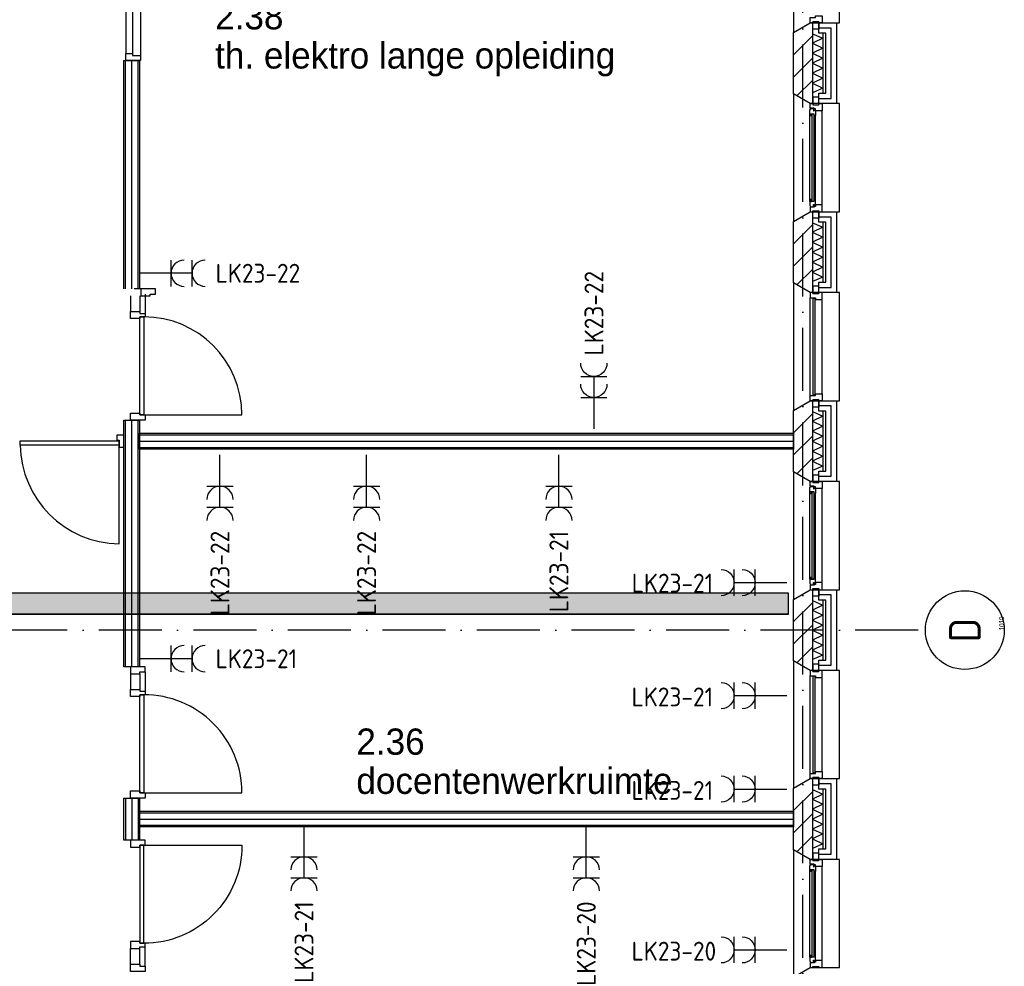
# Model space of a CAD drawing. Header units: millimetres. Extents: x -6587 to 112885, y 244 to 84344.
# Tile 36 of 57: x 76742 to 86117, y 24104 to 33122. Entities that reach past the tile are written whole.
import ezdxf
from ezdxf.enums import TextEntityAlignment as Align

# ---------------------------------------------------------------- set-up
doc = ezdxf.new("R2010")
doc.units = ezdxf.units.MM
doc.header["$LTSCALE"] = 100
doc.linetypes.add('DASHDOT', pattern=[9, 6, -1.5, 0, -1.5])
doc.layers.get('0').update_dxf_attribs({"color": 9, "linetype": 'CONTINUOUS'})
for name, color, linetype in [('AL$7----_STRAMIEN', 1, 'DASHDOT'), ('AL21----_BUITENWAND', 4, 'CONTINUOUS'), ('AL21K---_ISOLATIE', 1, 'CONTINUOUS'), ('AL22----_BINNENWAND', 7, 'CONTINUOUS'), ('AL28----_KONSTRUKTIE', 3, 'CONTINUOUS'), ('AL31----_BUITENKOZ', 7, 'CONTINUOUS'), ('AL32----_BINNENKOZ', 7, 'CONTINUOUS'), ('AL32----_DRAAIRICHTING', 1, 'CONTINUOUS'), ('ALL-----_REFLIJNEN', 8, 'CONTINUOUS'), ('ALN-----_BLOCKNAAM', 2, 'CONTINUOUS'), ('ALXA3---_VOLZWART', 14, 'CONTINUOUS'), ('ALXAB---_PREFABBETON', 1, 'CONTINUOUS'), ('BOUW', 8, 'CONTINUOUS'), ('EB62203-_ATTRIB', 2, 'CONTINUOUS'), ('EL62203-_KRACHT-WCD230', 3, 'CONTINUOUS'), ('KABELGOOT1', 8, 'CONTINUOUS'), ('LIJN025', 10, 'CONTINUOUS')]:
    doc.layers.add(name, color=color, linetype=linetype)
doc.styles.add('1_8', font='iso', dxfattribs={"width": 0.7, "height": 1.8})
doc.styles.add('2_0', font='iso', dxfattribs={"height": 200})
doc.styles.add('BURO-025', font='BUROFONT.shx', dxfattribs={"height": 250})
doc.styles.add('NORATT', font='isocp.shx')
doc.styles.get("Standard").update_dxf_attribs({"font": 'iso.shx'})

# ---------------------------------------------------------------- blocks, each defined once
blk = doc.blocks.new('ES3W2A')
for p, q in [((1.25, 2), (-1.25, 2)), ((0, 2), (0, -3)), ((1.25, 0), (-1.25, 0))]:
    blk.add_line(p, q)
for centre in [(0, 3.25), (0, 1.25)]:
    blk.add_arc(centre, 1.25, 180, 0)
at = {"color": 0, "style": 'NORATT'}
for tag, flags, p in [('VERMOGEN', 9, (-2.5, 5)), ('GROEP', 8, (0, 5)), ('SCHAK', 8, (2.5, 5)), ('GELIJK', 9, (5, 5)), ('KAST', 9, (7, 5)), ('TAL', 8, (2.5, 5))]:
    blk.add_attdef(tag, text='', height=1.8, rotation=90, dxfattribs=dict(at, flags=flags)).set_placement(p, align=Align.MIDDLE_CENTER)
at = {"color": 0, "style": 'NORATT', "flags": 8}
blk.add_attdef('DOEL', text='', height=1.8, rotation=90, dxfattribs=at).set_placement((-2.5, 5), align=Align.MIDDLE_LEFT)
at = {"color": 0, "style": 'NORATT', "flags": 9}
blk.add_attdef('M_CODE', text='', height=1.8, dxfattribs=at).set_placement((0, 0), align=Align.MIDDLE_CENTER)
blk = doc.blocks.new('1010')
at = {"layer": 'AL$7----_STRAMIEN', "color": 7, "linetype": 'Continuous'}
blk.add_circle((0, 750), 750, dxfattribs=at)
at = {"layer": 'AL$7----_STRAMIEN', "color": 3, "linetype": 'Continuous'}
blk.add_attdef('STR-NAAM', text='', height=600, rotation=360, dxfattribs=at).set_placement((0, 750), align=Align.MIDDLE)
at = {"layer": 'ALN-----_BLOCKNAAM', "linetype": 'Continuous'}
blk.add_text('1010', height=100, dxfattribs=at).set_placement((0, 0))
blk = doc.blocks.new('EH100000')
at = {"linetype": 'ByBlock'}
for p, q in [((1, 0.5), (0, 0.5)), ((1, 0.5, 1), (0, 0.5, 1)), ((0, -0.5, 1), (1, -0.5, 1)), ((1, -0.5), (0, -0.5))]:
    blk.add_line(p, q, dxfattribs=at)
at = {"linetype": 'ByBlock', "invisible_edges": 15}
for points in [[(1, -0.5), (0, -0.5), (0, 0.5), (1, 0.5)], [(0, 0.5), (1, 0.5), (1, 0.5, 1), (0, 0.5, 1)], [(0, -0.5, 1), (1, -0.5, 1), (1, -0.5), (0, -0.5)]]:
    blk.add_3dface(points, dxfattribs=at)
at = {"linetype": 'ByBlock', "style": '2_0', "flags": 8}
blk.add_attdef('FUNCTIE', text='', height=0.5, dxfattribs=at).set_placement((0.5, 0), align=Align.MIDDLE)
at = {"linetype": 'ByBlock', "flags": 9}
blk.add_attdef('SCHOT', text='', height=0.5, dxfattribs=at).set_placement((0.5, 0), align=Align.MIDDLE)
blk = doc.blocks.new('EH100005')
blk.add_lwpolyline([(-1, -0.5), (0, -0.5), (0, 0.5), (-1, 0.5)])
at = {"style": '2_0', "flags": 9}
blk.add_attdef('HULPSTUK', text='', height=0.5, dxfattribs=at).set_placement((0, 0), align=Align.MIDDLE)
blk = doc.blocks.new('A$Cb38f1ce1')
at = {"layer": 'KABELGOOT1'}
h = blk.add_hatch(dxfattribs=at)
h.set_pattern_fill('DOTS', color=256, scale=20, style=0)
h.set_pattern_definition([(0, (-1717.716, 188607.497), (15.875, 31.75), [0, -31.75])])
h.paths.add_polyline_path([(80810.3, 20930.5), (80810.3, 21130.5), (71422.3, 21130.5), (71422.3, 20930.5)])
at = {"layer": 'AL$7----_STRAMIEN', "color": 1}
for p, q in [((80947.7, 1456.2), (80947.7, 70113)), ((82044.9, 20780), (63947, 20780))]:
    blk.add_line(p, q, dxfattribs=at)
at = {"layer": 'AL21----_BUITENWAND', "color": 8}
for p, q in [((81098.7, 26465), (81098.7, 26565)), ((81098.7, 26565), (81267.7, 26565)), ((81267.7, 26565), (81267.7, 25795)), ((81167.7, 26465), (81098.7, 26465)), ((81167.7, 25895), (81167.7, 26465)), ((81098.7, 25895), (81167.7, 25895)), ((81098.7, 25795), (81098.7, 25895)), ((81267.7, 25795), (81098.7, 25795)), ((81098.7, 24665), (81098.7, 24765)), ((81098.7, 24765), (81267.7, 24765)), ((81267.7, 24765), (81267.7, 23995)), ((81167.7, 24665), (81098.7, 24665)), ((81167.7, 24095), (81167.7, 24665)), ((81098.7, 24095), (81167.7, 24095)), ((81098.7, 23995), (81098.7, 24095)), ((81267.7, 23995), (81098.7, 23995)), ((81098.7, 22865), (81098.7, 22965)), ((81098.7, 22965), (81267.7, 22965)), ((81267.7, 22965), (81267.7, 22195)), ((81167.7, 22865), (81098.7, 22865)), ((81167.7, 22295), (81167.7, 22865)), ((81098.7, 22295), (81167.7, 22295)), ((81098.7, 22195), (81098.7, 22295)), ((81267.7, 22195), (81098.7, 22195)), ((81098.7, 21065), (81098.7, 21165)), ((81098.7, 21165), (81267.7, 21165)), ((81267.7, 21165), (81267.7, 20395)), ((81167.7, 21065), (81098.7, 21065)), ((81167.7, 20495), (81167.7, 21065)), ((81098.7, 20495), (81167.7, 20495)), ((81098.7, 20395), (81098.7, 20495)), ((81267.7, 20395), (81098.7, 20395)), ((81098.7, 19265), (81098.7, 19365)), ((81098.7, 19365), (81267.7, 19365)), ((81267.7, 19365), (81267.7, 18595)), ((81167.7, 19265), (81098.7, 19265)), ((81167.7, 18695), (81167.7, 19265)), ((81098.7, 18695), (81167.7, 18695)), ((81098.7, 18595), (81098.7, 18695)), ((81267.7, 18595), (81098.7, 18595))]:
    blk.add_line(p, q, dxfattribs=at)
at = {"layer": 'AL21K---_ISOLATIE', "color": 8, "linetype": 'Continuous'}
for p, q in [((81037.7, 26465), (81037.7, 25895)), ((81037.7, 26460.8), (81137.7, 26417.5)), ((81137.7, 26465), (81137.7, 25895)), ((81137.7, 26417.5), (81037.7, 26370)), ((81037.7, 26370), (81137.7, 26322.5)), ((81137.7, 26322.5), (81037.7, 26275)), ((81037.7, 26275), (81137.7, 26227.5)), ((81137.7, 26227.5), (81037.7, 26180)), ((81037.7, 26180), (81137.7, 26132.5)), ((81137.7, 26132.5), (81037.7, 26085)), ((81037.7, 26085), (81137.7, 26037.5)), ((81137.7, 26037.5), (81037.7, 25990)), ((81037.7, 25990), (81137.7, 25942.5)), ((81137.7, 25942.5), (81037.7, 25899.2)), ((81037.7, 24665), (81037.7, 24095)), ((81037.7, 24660.8), (81137.7, 24617.5)), ((81137.7, 24665), (81137.7, 24095)), ((81137.7, 24617.5), (81037.7, 24570)), ((81037.7, 24570), (81137.7, 24522.5)), ((81137.7, 24522.5), (81037.7, 24475)), ((81037.7, 24475), (81137.7, 24427.5)), ((81137.7, 24427.5), (81037.7, 24380)), ((81037.7, 24380), (81137.7, 24332.5)), ((81137.7, 24332.5), (81037.7, 24285)), ((81037.7, 24285), (81137.7, 24237.5)), ((81137.7, 24237.5), (81037.7, 24190)), ((81037.7, 24190), (81137.7, 24142.5)), ((81137.7, 24142.5), (81037.7, 24099.2)), ((81037.7, 22865), (81037.7, 22295)), ((81037.7, 22860.8), (81137.7, 22817.5)), ((81137.7, 22817.5), (81037.7, 22770)), ((81137.7, 22865), (81137.7, 22295)), ((81037.7, 22770), (81137.7, 22722.5)), ((81137.7, 22722.5), (81037.7, 22675)), ((81037.7, 22675), (81137.7, 22627.5)), ((81137.7, 22627.5), (81037.7, 22580)), ((81037.7, 22580), (81137.7, 22532.5)), ((81137.7, 22532.5), (81037.7, 22485)), ((81037.7, 22485), (81137.7, 22437.5)), ((81137.7, 22437.5), (81037.7, 22390)), ((81037.7, 22390), (81137.7, 22342.5)), ((81137.7, 22342.5), (81037.7, 22299.2)), ((81037.7, 21065), (81037.7, 20495)), ((81037.7, 21060.8), (81137.7, 21017.5)), ((81137.7, 21017.5), (81037.7, 20970)), ((81137.7, 21065), (81137.7, 20495)), ((81037.7, 20970), (81137.7, 20922.5)), ((81137.7, 20922.5), (81037.7, 20875)), ((81037.7, 20875), (81137.7, 20827.5)), ((81137.7, 20827.5), (81037.7, 20780)), ((81037.7, 20780), (81137.7, 20732.5)), ((81137.7, 20732.5), (81037.7, 20685)), ((81037.7, 20685), (81137.7, 20637.5)), ((81137.7, 20637.5), (81037.7, 20590)), ((81037.7, 20590), (81137.7, 20542.5)), ((81137.7, 20542.5), (81037.7, 20499.2)), ((81037.7, 19265), (81037.7, 18695)), ((81037.7, 19260.8), (81137.7, 19217.5)), ((81137.7, 19265), (81137.7, 18695)), ((81137.7, 19217.5), (81037.7, 19170)), ((81037.7, 19170), (81137.7, 19122.5)), ((81137.7, 19122.5), (81037.7, 19075)), ((81037.7, 19075), (81137.7, 19027.5)), ((81137.7, 19027.5), (81037.7, 18980)), ((81037.7, 18980), (81137.7, 18932.5)), ((81137.7, 18932.5), (81037.7, 18885)), ((81037.7, 18885), (81137.7, 18837.5)), ((81137.7, 18837.5), (81037.7, 18790)), ((81037.7, 18790), (81137.7, 18742.5)), ((81137.7, 18742.5), (81037.7, 18699.2))]:
    blk.add_line(p, q, dxfattribs=at)
at = {"layer": 'AL22----_BINNENWAND', "color": 8}
for p, q in [((74482.7, 24031.1), (74482.7, 26205)), ((74482.7, 26205), (74632.7, 26205)), ((74632.7, 26205), (74632.7, 24031.1)), ((74731, 24031.1), (74581, 24031.1)), ((74482.7, 20431.1), (74482.7, 22780)), ((74632.7, 22780), (74632.7, 20431.1)), ((74632.7, 22655), (80857.7, 22655)), ((80857.7, 22655), (80857.7, 22505)), ((80857.7, 22505), (74632.7, 22505)), ((74632.7, 20431.1), (74482.7, 20431.1)), ((74482.7, 18780), (74482.7, 19180)), ((74482.7, 19180), (74632.7, 19180)), ((74632.7, 19180), (74632.7, 18780)), ((74632.7, 19055), (80857.7, 19055)), ((74632.7, 18905), (74632.7, 19055)), ((80857.7, 19055), (80857.7, 18905)), ((80857.7, 18905), (74632.7, 18905)), ((74632.7, 18780), (74482.7, 18780))]:
    blk.add_line(p, q, dxfattribs=at)
at = {"layer": 'AL22----_BINNENWAND', "color": 8, "linetype": 'Continuous'}
for p, q in [((74497.7, 24031.1), (74497.7, 26205)), ((74617.7, 24031.1), (74617.7, 26205)), ((74497.7, 20431.1), (74497.7, 22780)), ((74617.7, 20431.1), (74617.7, 22780)), ((74632.7, 22640), (80857.7, 22640)), ((74632.7, 22520), (80857.7, 22520)), ((74497.7, 19180), (74497.7, 18780)), ((74617.7, 19180), (74617.7, 18780)), ((74632.7, 19040), (80857.7, 19040)), ((74632.7, 18920), (80857.7, 18920))]:
    blk.add_line(p, q, dxfattribs=at)
at = {"layer": 'AL28----_KONSTRUKTIE', "color": 8}
for p, q in [((80857.7, 26472.6), (81017.7, 26565)), ((81017.7, 26565), (81037.7, 26565)), ((81037.7, 26565), (81037.7, 25795)), ((80857.7, 25887.4), (80857.7, 26472.6)), ((81017.7, 25795), (80857.7, 25887.4)), ((81037.7, 25795), (81017.7, 25795)), ((80857.7, 24672.6), (81017.7, 24765)), ((81017.7, 24765), (81037.7, 24765)), ((81037.7, 24765), (81037.7, 23995)), ((80857.7, 24087.4), (80857.7, 24672.6)), ((81017.7, 23995), (80857.7, 24087.4)), ((81037.7, 23995), (81017.7, 23995)), ((80857.7, 22872.6), (81017.7, 22965)), ((81017.7, 22965), (81037.7, 22965)), ((81037.7, 22965), (81037.7, 22195)), ((80857.7, 22287.4), (80857.7, 22872.6)), ((81017.7, 22195), (80857.7, 22287.4)), ((81037.7, 22195), (81017.7, 22195)), ((80857.7, 21072.6), (81017.7, 21165)), ((81017.7, 21165), (81037.7, 21165)), ((81037.7, 21165), (81037.7, 20395)), ((80857.7, 20487.4), (80857.7, 21072.6)), ((81017.7, 20395), (80857.7, 20487.4)), ((81037.7, 20395), (81017.7, 20395)), ((80857.7, 19272.6), (81017.7, 19365)), ((81017.7, 19365), (81037.7, 19365)), ((81037.7, 19365), (81037.7, 18595)), ((80857.7, 18687.4), (80857.7, 19272.6)), ((81017.7, 18595), (80857.7, 18687.4)), ((81037.7, 18595), (81017.7, 18595))]:
    blk.add_line(p, q, dxfattribs=at)
at = {"layer": 'AL31----_BUITENKOZ', "color": 8}
for points in [[(81017.7, 27595), (80857.7, 27687.4), (80857.7, 26472.6), (81017.7, 26565), (81297.7, 26565), (81297.7, 27595)], [(81042.7, 26575), (81098.7, 26575), (81098.7, 26504), (81042.7, 26504)], [(81017.7, 25795), (80857.7, 25887.4), (80857.7, 24672.6), (81017.7, 24765), (81297.7, 24765), (81297.7, 25795)], [(81017.7, 25795), (81042.7, 25795), (81042.7, 25785), (81098.7, 25785), (81098.7, 25795), (81131.7, 25795), (81131.7, 25728), (81068.7, 25728), (81068.7, 25745), (81053.7, 25745), (81053.7, 25751), (81017.7, 25751)], [(81042.7, 25785), (81098.7, 25785), (81098.7, 25856), (81042.7, 25856)], [(81014.7, 25738.3), (81018.9, 25740.7), (81018.9, 25747.8), (81048.7, 25747.8), (81048.7, 25725.3), (81053.7, 25725.3), (81053.7, 25733.3), (81068.7, 25733.3), (81068.7, 25728), (81068.7, 25680.9), (81055.7, 25678.8), (81055.7, 25695.8), (81014.7, 25695.8)], [(81017, 25695.8), (81030.5, 25695.8), (81030.5, 25678.8), (81017, 25678.8)], [(81014.7, 24821.7), (81018.9, 24819.2), (81018.9, 24812.2), (81048.7, 24812.2), (81048.7, 24834.7), (81053.7, 24834.7), (81053.7, 24826.7), (81068.7, 24826.7), (81068.7, 24832), (81068.7, 24879.1), (81055.7, 24881.2), (81055.7, 24864.2), (81014.7, 24864.2)], [(81017, 24864.2), (81030.5, 24864.2), (81030.5, 24881.2), (81017, 24881.2)], [(81017.7, 24765), (81042.7, 24765), (81042.7, 24775), (81098.7, 24775), (81098.7, 24765), (81131.7, 24765), (81131.7, 24832), (81068.7, 24832), (81068.7, 24815), (81053.7, 24815), (81053.7, 24809), (81017.7, 24809)], [(81042.7, 24775), (81098.7, 24775), (81098.7, 24704), (81042.7, 24704)], [(81017.7, 23995), (80857.7, 24087.4), (80857.7, 22872.6), (81017.7, 22965), (81297.7, 22965), (81297.7, 23995)], [(81042.7, 23985), (81098.7, 23985), (81098.7, 24056), (81042.7, 24056)], [(81042.7, 22975), (81098.7, 22975), (81098.7, 22904), (81042.7, 22904)], [(81017.7, 22195), (80857.7, 22287.4), (80857.7, 21072.6), (81017.7, 21165), (81297.7, 21165), (81297.7, 22195)], [(81042.7, 22185), (81098.7, 22185), (81098.7, 22256), (81042.7, 22256)], [(81014.7, 22138.3), (81018.9, 22140.7), (81018.9, 22147.8), (81048.7, 22147.8), (81048.7, 22125.3), (81053.7, 22125.3), (81053.7, 22133.3), (81068.7, 22133.3), (81068.7, 22128), (81068.7, 22080.9), (81055.7, 22078.8), (81055.7, 22095.8), (81014.7, 22095.8)], [(81017.7, 22195), (81042.7, 22195), (81042.7, 22185), (81098.7, 22185), (81098.7, 22195), (81131.7, 22195), (81131.7, 22128), (81068.7, 22128), (81068.7, 22145), (81053.7, 22145), (81053.7, 22151), (81017.7, 22151)], [(81017, 22095.8), (81030.5, 22095.8), (81030.5, 22078.8), (81017, 22078.8)], [(81014.7, 21221.7), (81018.9, 21219.2), (81018.9, 21212.2), (81048.7, 21212.2), (81048.7, 21234.7), (81053.7, 21234.7), (81053.7, 21226.7), (81068.7, 21226.7), (81068.7, 21232), (81068.7, 21279.1), (81055.7, 21281.2), (81055.7, 21264.2), (81014.7, 21264.2)], [(81017, 21264.2), (81030.5, 21264.2), (81030.5, 21281.2), (81017, 21281.2)], [(81017.7, 21165), (81042.7, 21165), (81042.7, 21175), (81098.7, 21175), (81098.7, 21165), (81131.7, 21165), (81131.7, 21232), (81068.7, 21232), (81068.7, 21215), (81053.7, 21215), (81053.7, 21209), (81017.7, 21209)], [(81042.7, 21175), (81098.7, 21175), (81098.7, 21104), (81042.7, 21104)], [(81017.7, 20395), (80857.7, 20487.4), (80857.7, 19272.6), (81017.7, 19365), (81297.7, 19365), (81297.7, 20395)], [(81042.7, 20385), (81098.7, 20385), (81098.7, 20456), (81042.7, 20456)], [(81042.7, 19375), (81098.7, 19375), (81098.7, 19304), (81042.7, 19304)], [(81017.7, 18595), (80857.7, 18687.4), (80857.7, 17472.6), (81017.7, 17565), (81297.7, 17565), (81297.7, 18595)], [(81042.7, 18585), (81098.7, 18585), (81098.7, 18656), (81042.7, 18656)], [(81017.7, 18595), (81042.7, 18595), (81042.7, 18585), (81098.7, 18585), (81098.7, 18595), (81131.7, 18595), (81131.7, 18528), (81068.7, 18528), (81068.7, 18545), (81053.7, 18545), (81053.7, 18551), (81017.7, 18551)], [(81014.7, 18538.3), (81018.9, 18540.7), (81018.9, 18547.8), (81048.7, 18547.8), (81048.7, 18525.3), (81053.7, 18525.3), (81053.7, 18533.3), (81068.7, 18533.3), (81068.7, 18528), (81068.7, 18480.9), (81055.7, 18478.8), (81055.7, 18495.8), (81014.7, 18495.8)], [(81017, 18495.8), (81030.5, 18495.8), (81030.5, 18478.8), (81017, 18478.8)], [(81014.7, 17621.7), (81018.9, 17619.2), (81018.9, 17612.2), (81048.7, 17612.2), (81048.7, 17634.7), (81053.7, 17634.7), (81053.7, 17626.7), (81068.7, 17626.7), (81068.7, 17632), (81068.7, 17679.1), (81055.7, 17681.2), (81055.7, 17664.2), (81014.7, 17664.2)], [(81017, 17664.2), (81030.5, 17664.2), (81030.5, 17681.2), (81017, 17681.2)], [(81017.7, 17565), (81042.7, 17565), (81042.7, 17575), (81098.7, 17575), (81098.7, 17565), (81131.7, 17565), (81131.7, 17632), (81068.7, 17632), (81068.7, 17615), (81053.7, 17615), (81053.7, 17609), (81017.7, 17609)]]:
    blk.add_lwpolyline(points, close=True, dxfattribs=at)
at = {"layer": 'AL31----_BUITENKOZ', "color": 8, "linetype": 'Continuous'}
for points in [[(81017.7, 26615), (81017.7, 26615), (81068.7, 26615), (81068.7, 26632), (81131.7, 26632), (81131.7, 26632), (81131.7, 26632), (81131.7, 26632), (81131.7, 26632), (81131.7, 26565), (81098.7, 26565), (81098.7, 26575), (81042.7, 26575), (81042.7, 26565), (81042.7, 26565), (81017.7, 26565)], [(81032.7, 24866.2), (81053.7, 24866.2), (81053.7, 25693.8), (81032.7, 25693.8)], [(81017.7, 23945), (81017.7, 23945), (81068.7, 23945), (81068.7, 23928), (81131.7, 23928), (81131.7, 23928), (81131.7, 23928), (81131.7, 23928), (81131.7, 23928), (81131.7, 23995), (81098.7, 23995), (81098.7, 23985), (81042.7, 23985), (81042.7, 23995), (81042.7, 23995), (81017.7, 23995)], [(81043.7, 23020), (81064.7, 23020), (81064.7, 23940), (81043.7, 23940)], [(81017.7, 23015), (81017.7, 23015), (81068.7, 23015), (81068.7, 23032), (81131.7, 23032), (81131.7, 23032), (81131.7, 23032), (81131.7, 23032), (81131.7, 23032), (81131.7, 22965), (81098.7, 22965), (81098.7, 22975), (81042.7, 22975), (81042.7, 22965), (81042.7, 22965), (81017.7, 22965)], [(81032.7, 21266.2), (81053.7, 21266.2), (81053.7, 22093.8), (81032.7, 22093.8)], [(81017.7, 20345), (81017.7, 20345), (81068.7, 20345), (81068.7, 20328), (81131.7, 20328), (81131.7, 20328), (81131.7, 20328), (81131.7, 20328), (81131.7, 20328), (81131.7, 20395), (81098.7, 20395), (81098.7, 20385), (81042.7, 20385), (81042.7, 20395), (81042.7, 20395), (81017.7, 20395)], [(81043.7, 19420), (81064.7, 19420), (81064.7, 20340), (81043.7, 20340)], [(81017.7, 19415), (81017.7, 19415), (81068.7, 19415), (81068.7, 19432), (81131.7, 19432), (81131.7, 19432), (81131.7, 19432), (81131.7, 19432), (81131.7, 19432), (81131.7, 19365), (81098.7, 19365), (81098.7, 19375), (81042.7, 19375), (81042.7, 19365), (81042.7, 19365), (81017.7, 19365)], [(81032.7, 17666.2), (81053.7, 17666.2), (81053.7, 18493.8), (81032.7, 18493.8)]]:
    blk.add_lwpolyline(points, close=True, dxfattribs=at)
at = {"layer": 'AL31----_BUITENKOZ', "color": 8}
for points in [[(81014.7, 24864.2), (81014.7, 25695.8)], [(81131.7, 24832), (81131.7, 25728)], [(81068.7, 24879.1), (81068.7, 25680.9)], [(81017.7, 23015), (81017.7, 23945)], [(81131.7, 23032), (81131.7, 23928)], [(81131.7, 21232), (81131.7, 22128)], [(81014.7, 21264.2), (81014.7, 22095.8)], [(81068.7, 21279.1), (81068.7, 22080.9)], [(81017.7, 19415), (81017.7, 20345)], [(81131.7, 19432), (81131.7, 20328)], [(81014.7, 17664.2), (81014.7, 18495.8)], [(81068.7, 17679.1), (81068.7, 18480.9)], [(81131.7, 17632), (81131.7, 18528)]]:
    blk.add_lwpolyline(points, dxfattribs=at)
at = {"layer": 'AL32----_BINNENKOZ', "color": 8}
for p, q in [((74633.2, 23764.1), (74673.2, 23764.1)), ((74633.2, 22830.1), (74633.2, 23764.1)), ((74673.2, 23764.1), (74673.2, 22830.1))]:
    blk.add_line(p, q, dxfattribs=at)
for points in [[(74500.7, 27288), (74500.7, 26272)], [(74563.7, 27288), (74563.7, 26272)], [(74639.7, 27305), (74639.7, 26255)], [(74639.7, 26205), (74500.7, 26205), (74500.7, 26272), (74563.7, 26272), (74563.7, 26255), (74639.7, 26255), (74639.7, 26205)], [(74545.2, 23964.1), (74545.2, 23814.1)], [(74633.2, 23964.1), (74633.2, 23814.1)], [(74684.2, 23981.1), (74684.2, 23797.1)], [(74684.2, 23797.1), (74684.2, 23764.1), (74633.2, 23764.1), (74633.2, 23747.1), (74545.2, 23747.1), (74545.2, 23814.1), (74633.2, 23814.1), (74633.2, 23797.1), (74684.2, 23797.1), (74684.2, 23764.1)], [(74545.2, 20364.1), (74545.2, 20214.1)], [(74633.2, 20364.1), (74633.2, 20214.1)], [(74684.2, 20381.1), (74684.2, 20197.1)], [(74684.2, 20197.1), (74684.2, 20164.1), (74633.2, 20164.1), (74633.2, 20147.1), (74545.2, 20147.1), (74545.2, 20214.1), (74633.2, 20214.1), (74633.2, 20197.1), (74684.2, 20197.1), (74684.2, 20164.1)], [(74684.2, 17762.9), (74684.2, 17795.9), (74633.2, 17795.9), (74633.2, 17812.9), (74545.2, 17812.9), (74545.2, 17745.9), (74633.2, 17745.9), (74633.2, 17762.9), (74684.2, 17762.9), (74684.2, 17795.9)], [(74545.2, 17595.9), (74545.2, 17745.9)], [(74633.2, 17595.9), (74633.2, 17745.9)], [(74684.2, 17578.9), (74684.2, 17762.9)]]:
    blk.add_lwpolyline(points, dxfattribs=at)
for points in [[(74731.5, 23964.1), (74731.5, 23981.1), (74782.5, 23981.1), (74782.5, 24031.1), (74643.5, 24031.1), (74643.5, 23964.1)], [(74633.2, 20364.1), (74633.2, 20381.1), (74684.2, 20381.1), (74684.2, 20431.1), (74545.2, 20431.1), (74545.2, 20364.1)], [(74633.2, 20164.1), (74673.2, 20164.1), (74673.2, 19230.1), (74633.2, 19230.1)], [(74633.2, 19247.1), (74633.2, 19230.1), (74684.2, 19230.1), (74684.2, 19180.1), (74545.2, 19180.1), (74545.2, 19247.1)], [(74633.2, 18712.9), (74633.2, 18729.9), (74684.2, 18729.9), (74684.2, 18779.9), (74545.2, 18779.9), (74545.2, 18712.9)], [(74633.2, 17795.9), (74673.2, 17795.9), (74673.2, 18729.9), (74633.2, 18729.9)], [(74633.2, 17595.9), (74633.2, 17578.9), (74684.2, 17578.9), (74684.2, 17528.9), (74545.2, 17528.9), (74545.2, 17595.9)]]:
    blk.add_lwpolyline(points, close=True, dxfattribs=at)
at = {"layer": 'AL32----_DRAAIRICHTING', "color": 8}
for points in [[(74673.2, 19230.1), (75607.2, 19230.1, 0.414214), (74673.2, 20164.1, 0.414214)], [(74673.2, 18729.9), (75607.2, 18729.9, -0.414214), (74673.2, 17795.9, -0.414214)]]:
    blk.add_lwpolyline(points, format="xyb", dxfattribs=at)
blk.add_arc((74673.2, 22830.1), 934, 0, 90, dxfattribs=at)
at = {"layer": 'ALL-----_REFLIJNEN', "color": 8, "linetype": 'Continuous'}
for p, q in [((81217.7, 26515), (81098.7, 26515)), ((81217.7, 25845), (81217.7, 26515)), ((74557.7, 24031.1), (74557.7, 26205)), ((81098.7, 25845), (81217.7, 25845)), ((81217.7, 24715), (81098.7, 24715)), ((81217.7, 24045), (81217.7, 24715)), ((81098.7, 24045), (81217.7, 24045)), ((81217.7, 22915), (81098.7, 22915)), ((81217.7, 22245), (81217.7, 22915)), ((74545.2, 22780.1), (74545.2, 22847.1)), ((74545.2, 22847.1), (74633.2, 22847.1)), ((74633.2, 22847.1), (74633.2, 22830.1)), ((74633.2, 22830.1), (74684.2, 22830.1)), ((74673.2, 22830.1), (74633.2, 22830.1)), ((74673.2, 22830.1), (75607.2, 22830.1)), ((74684.2, 22830.1), (74684.2, 22780.1)), ((74482.7, 22780), (74632.7, 22780)), ((74684.2, 22780.1), (74545.2, 22780.1)), ((74557.7, 20431.1), (74557.7, 22780)), ((74482.7, 22637), (74415.7, 22637)), ((74415.7, 22637), (74415.7, 22590)), ((74482.7, 22523), (74482.7, 22637)), ((74632.7, 22505), (74632.7, 22655)), ((73496.7, 22543), (73496.7, 22584)), ((73496.7, 22584), (74435.2, 22584)), ((74435.2, 22543), (73496.7, 22543)), ((74415.7, 22590), (74437.2, 22590)), ((74435.2, 22584), (74435.2, 22543)), ((74437.2, 22590), (74437.2, 22523)), ((74437.2, 22523), (74482.7, 22523)), ((74632.7, 22580), (80857.7, 22580)), ((81098.7, 22245), (81217.7, 22245)), ((81217.7, 21115), (81098.7, 21115)), ((81217.7, 20445), (81217.7, 21115)), ((81098.7, 20445), (81217.7, 20445)), ((81217.7, 19315), (81098.7, 19315)), ((81217.7, 18645), (81217.7, 19315)), ((74557.7, 19180), (74557.7, 18780)), ((74632.7, 18980), (80857.7, 18980)), ((81098.7, 18645), (81217.7, 18645))]:
    blk.add_line(p, q, dxfattribs=at)
blk.add_lwpolyline([(73496.7, 22543, 0.408724), (74437.2, 21602.5), (74437.2, 22543)], format="xyb", dxfattribs=at)
at = {"layer": 'ALXA3---_VOLZWART', "color": 8}
for p, q in [((81217.7, 26515), (81098.7, 26515)), ((81217.7, 25845), (81217.7, 26515)), ((81098.7, 25845), (81217.7, 25845)), ((81217.7, 24715), (81098.7, 24715)), ((81217.7, 24045), (81217.7, 24715)), ((81098.7, 24045), (81217.7, 24045)), ((81217.7, 22915), (81098.7, 22915)), ((81217.7, 22245), (81217.7, 22915)), ((81098.7, 22245), (81217.7, 22245)), ((81217.7, 21115), (81098.7, 21115)), ((81217.7, 20445), (81217.7, 21115)), ((81098.7, 20445), (81217.7, 20445)), ((81217.7, 19315), (81098.7, 19315)), ((81217.7, 18645), (81217.7, 19315)), ((81098.7, 18645), (81217.7, 18645))]:
    blk.add_line(p, q, dxfattribs=at)
at = {"layer": 'ALXAB---_PREFABBETON', "color": 8}
for p, q in [((81037.7, 26440.5), (80857.7, 26260.5)), ((81037.7, 26228.4), (80857.7, 26048.4)), ((81037.7, 26016.2), (80890.1, 25868.6)), ((81037.7, 25804.1), (81028.6, 25795)), ((81037.7, 24640.5), (80857.7, 24460.5)), ((81037.7, 24428.4), (80857.7, 24248.4)), ((81037.7, 24216.2), (80890.1, 24068.6)), ((81037.7, 24004.1), (81028.6, 23995)), ((81037.7, 22840.5), (80857.7, 22660.5)), ((81037.7, 22628.4), (80857.7, 22448.4)), ((81037.7, 22416.2), (80890.1, 22268.6)), ((81037.7, 22204.1), (81028.6, 22195)), ((81037.7, 21040.5), (80857.7, 20860.5)), ((81037.7, 20828.4), (80857.7, 20648.4)), ((81037.7, 20616.2), (80890.1, 20468.6)), ((81037.7, 20404.1), (81028.6, 20395)), ((81037.7, 19240.5), (80857.7, 19060.5)), ((81037.7, 19028.4), (80857.7, 18848.4)), ((81037.7, 18816.2), (80890.1, 18668.6)), ((81037.7, 18604.1), (81028.6, 18595))]:
    blk.add_line(p, q, dxfattribs=at)
at = {"layer": 'AL$7----_STRAMIEN', "xscale": 0.5, "yscale": 0.5, "zscale": 0.5, "rotation": 90}
blk.add_blockref('1010', (82864.6, 20780), dxfattribs=at).add_auto_attribs({'STR-NAAM': 'D'})
at = {"layer": 'KABELGOOT1', "yscale": 200, "zscale": 60}
for name, p, xscale in [('EH100000', (71462.3, 21030.5, 3650), 9348), ('EH100005', (80810.3, 21030.5, 3650), 60)]:
    blk.add_blockref(name, p, dxfattribs=dict(at, xscale=xscale))
at = {"layer": 'BOUW', "style": 'BURO-025'}
for s, p in [('2.38', (75351.2, 26502.6)), ('th. elektro lange opleiding', (75351.2, 26129.6)), ('2.36', (76696, 19592.4)), ('docentenwerkruimte', (76696, 19219.4))]:
    blk.add_text(s, height=250, dxfattribs=at).set_placement(p)

msp = doc.modelspace()

# ---------------------------------------------------------------- block references
at = {"layer": 'EL62203-_KRACHT-WCD230'}
ref = msp.add_blockref('ES3W2A', (78182.5, 30706.4, 1050), dxfattribs=dict(at, xscale=100, yscale=100, zscale=100, rotation=270.0000000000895))
ref.add_attrib('GROEP', 'LK23-22', dxfattribs={"layer": 'EB62203-_ATTRIB', "color": 1, "height": 180, "style": '1_8', "flags": 8}).set_placement((78607.5, 30706.4, 1050), align=Align.MIDDLE_LEFT)
ref = msp.add_blockref('ES3W2A', (82208.5, 29523.2, 1050), dxfattribs=dict(at, xscale=-100, yscale=100, zscale=100))
ref.add_attrib('GROEP', 'LK23-22', dxfattribs={"layer": 'EB62203-_ATTRIB', "color": 1, "height": 180, "rotation": 90, "style": '1_8', "flags": 8}).set_placement((82210, 30728, 1050), align=Align.MIDDLE_RIGHT)
ref = msp.add_blockref('ES3W2A', (78648.6, 28677.1, 1050), dxfattribs=dict(at, xscale=100, yscale=100, zscale=100, rotation=180.0000000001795))
ref.add_attrib('GROEP', 'LK23-22', dxfattribs={"layer": 'EB62203-_ATTRIB', "color": 1, "height": 180, "rotation": 90, "style": '1_8', "flags": 8}).set_placement((78648.6, 28252.1, 1050), align=Align.MIDDLE_RIGHT)
ref = msp.add_blockref('ES3W2A', (80044.6, 28677.1, 1050), dxfattribs=dict(at, xscale=100, yscale=100, zscale=100, rotation=180.0000000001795))
ref.add_attrib('GROEP', 'LK23-22', dxfattribs={"layer": 'EB62203-_ATTRIB', "color": 1, "height": 180, "rotation": 90, "style": '1_8', "flags": 8}).set_placement((80044.6, 28252.1, 1050), align=Align.MIDDLE_RIGHT)
ref = msp.add_blockref('ES3W2A', (81875.6, 28677.1, 1050), dxfattribs=dict(at, xscale=100, yscale=100, zscale=100, rotation=180.0000000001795))
ref.add_attrib('GROEP', 'LK23-21', dxfattribs={"layer": 'EB62203-_ATTRIB', "color": 1, "height": 180, "rotation": 90, "style": '1_8', "flags": 8}).set_placement((81875.6, 28252.1, 1050), align=Align.MIDDLE_RIGHT)
ref = msp.add_blockref('ES3W2A', (83744.5, 27759.4, 1050), dxfattribs=dict(at, xscale=-100, yscale=100, zscale=100, rotation=90.00000000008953))
ref.add_attrib('GROEP', 'LK23-21', dxfattribs={"layer": 'EB62203-_ATTRIB', "color": 1, "height": 180, "style": '1_8', "flags": 8}).set_placement((82569, 27754, 1050), align=Align.MIDDLE_LEFT)
ref = msp.add_blockref('ES3W2A', (78182.5, 27033.7, 1050), dxfattribs=dict(at, xscale=100, yscale=100, zscale=100, rotation=270.0000000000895))
ref.add_attrib('GROEP', 'LK23-21', dxfattribs={"layer": 'EB62203-_ATTRIB', "color": 1, "height": 180, "style": '1_8', "flags": 8}).set_placement((78607.5, 27033.7, 1050), align=Align.MIDDLE_LEFT)
ref = msp.add_blockref('ES3W2A', (83744.5, 26682.5, 1050), dxfattribs=dict(at, xscale=-100, yscale=100, zscale=100, rotation=90.00000000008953))
ref.add_attrib('GROEP', 'LK23-21', dxfattribs={"layer": 'EB62203-_ATTRIB', "color": 1, "height": 180, "style": '1_8', "flags": 8}).set_placement((82568, 26670.1, 1050), align=Align.MIDDLE_LEFT)
ref = msp.add_blockref('ES3W2A', (83744.5, 25791.8), dxfattribs=dict(at, xscale=-100, yscale=100, zscale=100, rotation=90.00000000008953))
ref.add_attrib('GROEP', 'LK23-21', dxfattribs={"layer": 'EB62203-_ATTRIB', "color": 1, "height": 180, "style": '1_8', "flags": 8}).set_placement((82568, 25779.4), align=Align.MIDDLE_LEFT)
ref = msp.add_blockref('ES3W2A', (79449.1, 25147.3, 1050), dxfattribs=dict(at, xscale=100, yscale=100, zscale=100, rotation=180.0000000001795))
ref.add_attrib('GROEP', 'LK23-21', dxfattribs={"layer": 'EB62203-_ATTRIB', "color": 1, "height": 180, "rotation": 90, "style": '1_8', "flags": 8}).set_placement((79449.1, 24722.3, 1050), align=Align.MIDDLE_RIGHT)
ref = msp.add_blockref('ES3W2A', (82136.6, 25147.3, 1050), dxfattribs=dict(at, xscale=100, yscale=100, zscale=100, rotation=180.0000000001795))
ref.add_attrib('GROEP', 'LK23-20', dxfattribs={"layer": 'EB62203-_ATTRIB', "color": 1, "height": 180, "rotation": 90, "style": '1_8', "flags": 8}).set_placement((82136.6, 24722.3, 1050), align=Align.MIDDLE_RIGHT)
ref = msp.add_blockref('ES3W2A', (83744.5, 24260.5, 1050), dxfattribs=dict(at, xscale=-100, yscale=100, zscale=100, rotation=90.00000000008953))
ref.add_attrib('GROEP', 'LK23-20', dxfattribs={"layer": 'EB62203-_ATTRIB', "color": 1, "height": 180, "style": '1_8', "flags": 8}).set_placement((82568, 24248.1, 1050), align=Align.MIDDLE_LEFT)
at = {"layer": 'LIJN025'}
msp.add_blockref('A$Cb38f1ce1', (3251.2, 6526.8), dxfattribs=at)

doc.saveas('drawing.dxf')
